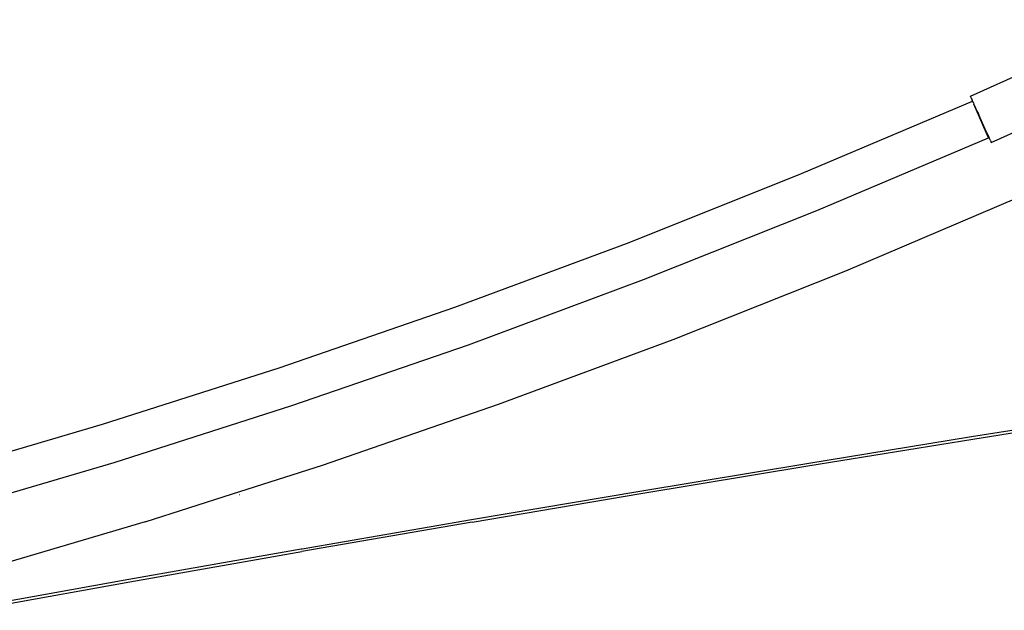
# Model space of a CAD drawing. Extents: x -130 to 110, y -97 to 93.
# Tile 4 of 5: x -70 to -12, y -13 to 22. Entities that reach past the tile are written whole.
import ezdxf

# ---------------------------------------------------------------- set-up
doc = ezdxf.new("R2010")
doc.units = 0
doc.header["$MEASUREMENT"] = 0
doc.layers.get('0').update_dxf_attribs({"linetype": 'CONTINUOUS'})

msp = doc.modelspace()

# ---------------------------------------------------------------- linework, layer by layer
for p, q in [((-13.584, 17.044), (-3.544, 21.585)), ((-12.342, 14.297), (-3.398, 18.343)), ((-13.537, 16.94), (-13.584, 17.044)), ((-23.601, 12.44), (-13.452, 16.752)), ((-13.537, 16.94), (-13.536, 16.938)), ((-13.536, 16.938), (-13.48, 16.813)), ((-13.48, 16.813), (-13.479, 16.811)), ((-13.452, 16.752), (-13.479, 16.811)), ((-13.452, 16.752), (-13.45, 16.747)), ((-13.442, 16.73), (-13.45, 16.747)), ((-13.425, 16.692), (-13.442, 16.73)), ((-13.419, 16.678), (-13.425, 16.692)), ((-13.415, 16.67), (-13.419, 16.678)), ((-13.419, 16.678), (-13.416, 16.67)), ((-13.416, 16.67), (-13.415, 16.669)), ((-13.415, 16.67), (-13.415, 16.669)), ((-13.415, 16.669), (-13.403, 16.643)), ((-13.403, 16.643), (-13.402, 16.64)), ((-13.402, 16.64), (-13.37, 16.571)), ((-13.402, 16.64), (-13.372, 16.57)), ((-12.498, 14.577), (-13.372, 16.57)), ((-13.369, 16.569), (-13.37, 16.571)), ((-13.309, 16.436), (-13.369, 16.569)), ((-13.309, 16.435), (-13.309, 16.436)), ((-13.309, 16.435), (-13.308, 16.434)), ((-13.308, 16.434), (-13.307, 16.431)), ((-13.235, 16.273), (-13.307, 16.431)), ((-13.201, 16.198), (-13.235, 16.273)), ((-13.201, 16.198), (-13.151, 16.086)), ((-13.151, 16.086), (-13.149, 16.083)), ((-13.149, 16.083), (-13.085, 15.94)), ((-13.083, 15.936), (-13.085, 15.94)), ((-12.618, 14.909), (-13.083, 15.936)), ((-12.618, 14.909), (-12.617, 14.906)), ((-12.617, 14.906), (-12.483, 14.609)), ((-22.697, 10.243), (-12.498, 14.577)), ((-12.498, 14.577), (-12.473, 14.588)), ((-12.473, 14.588), (-12.483, 14.609)), ((-12.447, 14.529), (-12.473, 14.588)), ((-12.446, 14.527), (-12.447, 14.529)), ((-12.389, 14.402), (-12.446, 14.527)), ((-12.388, 14.4), (-12.389, 14.402)), ((-12.388, 14.4), (-12.342, 14.297)), ((-33.845, 8.361), (-23.601, 12.44)), ((-20.966, 6.679), (-10.796, 11.002)), ((-32.992, 6.145), (-22.697, 10.243)), ((-44.181, 4.52), (-33.845, 8.361)), ((-31.232, 2.592), (-20.966, 6.679)), ((-43.379, 2.284), (-32.992, 6.145)), ((-54.602, 0.917), (-44.181, 4.52)), ((-41.59, -1.258), (-31.232, 2.592)), ((-53.852, -1.336), (-43.379, 2.284)), ((-65.104, -2.445), (-54.602, 0.917)), ((-64.406, -4.715), (-53.852, -1.336)), ((-52.033, -4.869), (-41.59, -1.258)), ((-13.509, -3.176), (-3.83, -1.64)), ((-13.443, -3.32), (-3.761, -1.781)), ((-75.68, -5.565), (-65.104, -2.445)), ((-23.298, -4.765), (-13.509, -3.176)), ((-23.236, -4.912), (-13.443, -3.32)), ((-75.034, -7.85), (-64.406, -4.715)), ((-57.376, -6.58), (-52.033, -4.869)), ((-33.195, -6.406), (-23.298, -4.765)), ((-33.137, -6.555), (-23.236, -4.912)), ((-43.2, -8.1), (-33.195, -6.406)), ((-62.557, -8.239), (-57.388, -6.584)), ((-57.376, -6.58), (-57.388, -6.584)), ((-56.969, -6.622), (-56.937, -6.611)), ((-43.145, -8.251), (-33.137, -6.555)), ((-53.245, -9.834), (-43.2, -8.1)), ((-62.565, -8.243), (-73.155, -11.366)), ((-62.557, -8.239), (-62.565, -8.243)), ((-43.145, -8.251), (-53.259, -9.999)), ((-63.525, -11.643), (-53.309, -9.845)), ((-53.309, -9.845), (-53.245, -9.834)), ((-63.477, -11.798), (-53.259, -9.999)), ((-73.843, -13.492), (-63.525, -11.643)), ((-71.193, -13.181), (-63.477, -11.798))]:
    msp.add_line(p, q)

doc.saveas('drawing.dxf')
